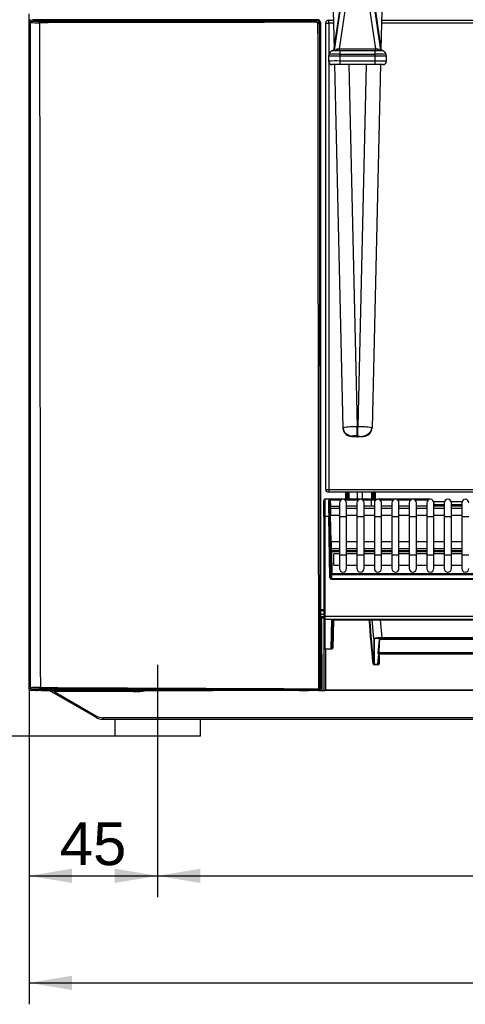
# Model space of a CAD drawing. Header units: millimetres. Extents: x 0 to 592, y 0 to 418.
# Tile 10 of 44: x 87 to 118, y 248 to 317. Entities that reach past the tile are written whole.
import ezdxf
from ezdxf.enums import TextEntityAlignment as Align
from ezdxf.lldxf.tags import DXFTag

# ---------------------------------------------------------------- set-up
doc = ezdxf.new("R2010")
doc.units = ezdxf.units.MM
doc.layers.add('140.967_BW4NEO_C', color=7, linetype='Continuous')
doc.layers.add('Standard', color=7, linetype='Continuous')
doc.styles.add('SEACAD_Arial', font='arial.ttf')
tags = doc.linetypes.add('CENTER2', pattern=[28.575, 19.05, -3.175, 3.175, -3.175]).pattern_tags.tags
tags[10:11] = [DXFTag(74, 4), DXFTag(75, 0), DXFTag(340, '0'), DXFTag(46, 0.0), DXFTag(50, 0.0), DXFTag(44, 0.0), DXFTag(45, 0.0)]
tags[8:9] = [DXFTag(74, 4), DXFTag(75, 0), DXFTag(340, '0'), DXFTag(46, 0.0), DXFTag(50, 0.0), DXFTag(44, 0.0), DXFTag(45, 0.0)]
tags[6:7] = [DXFTag(74, 4), DXFTag(75, 0), DXFTag(340, '0'), DXFTag(46, 0.0), DXFTag(50, 0.0), DXFTag(44, 0.0), DXFTag(45, 0.0)]
tags[4:5] = [DXFTag(74, 4), DXFTag(75, 0), DXFTag(340, '0'), DXFTag(46, 0.0), DXFTag(50, 0.0), DXFTag(44, 0.0), DXFTag(45, 0.0)]
doc.dimstyles.new('ISO', dxfattribs={"dimtxt": 3, "dimasz": 3, "dimexe": 1.5, "dimexo": 0, "dimgap": 0.75, "dimtad": 1, "dimdec": 0, "dimlfac": 5, "dimtxsty": 'SEACAD_Arial', "dimblk1": '_SE_FILLED', "dimblk2": '_SE_FILLED', "dimsah": 1, "dimcen": 1.5, "dimazin": 0, "dimtfac": 0.7, "dimtdec": 3, "dimtmove": 0, "dimatfit": 3, "dimfxl": 1, "dimarcsym": 0})

# ---------------------------------------------------------------- blocks, each defined once
blk = doc.blocks.new('SEANNOT_GROUP')
at = {"layer": 'Standard', "color": 7, "linetype": 'CENTER2'}
blk.add_line((96.399, 271.547), (96.399, 264.547), dxfattribs=at)
blk = doc.blocks.new('SE')
at = {"layer": '140.967_BW4NEO_C', "color": 7, "linetype": 'Continuous'}
for p, q in [((108.563, 323.063), (108.756, 314.675)), ((108.565, 323.063), (108.758, 314.684)), ((112.229, 323.063), (112.034, 314.676)), ((112.232, 323.063), (112.035, 314.666)), ((109.728, 318.847), (109.122, 314.694)), ((111.668, 314.694), (111.065, 318.847)), ((108.745, 314.595), (109.302, 318.415)), ((109.334, 318.533), (108.76, 314.597)), ((112.031, 314.596), (111.459, 318.533)), ((111.491, 318.415), (112.046, 314.594)), ((87.399, 316.647), (87.399, 317.147)), ((87.496, 316.55), (87.399, 316.647)), ((87.399, 269.847), (87.399, 316.647)), ((87.596, 316.649), (87.499, 316.747)), ((87.632, 316.736), (87.721, 316.65)), ((87.783, 316.629), (87.702, 316.708)), ((87.792, 316.741), (87.792, 316.643)), ((107.406, 316.741), (87.792, 316.741)), ((90.005, 316.643), (87.792, 316.643)), ((107.356, 316.673), (88.12, 316.64)), ((107.406, 316.741), (107.406, 316.674)), ((107.496, 316.708), (107.462, 316.675)), ((107.505, 316.678), (107.566, 316.736)), ((107.523, 316.671), (107.599, 316.747)), ((108.373, 316.707), (108.71, 316.707)), ((112.083, 316.707), (131.371, 316.707)), ((107.723, 316.471), (107.799, 316.547)), ((107.799, 316.547), (107.799, 269.847)), ((108.173, 283.847), (108.173, 316.507)), ((108.715, 316.499), (108.386, 316.499)), ((131.384, 316.489), (112.078, 316.497)), ((108.646, 314.578), (108.773, 314.599)), ((108.77, 314.599), (109.156, 314.599)), ((109.122, 314.694), (109.12, 314.68)), ((111.67, 314.679), (109.12, 314.68)), ((109.156, 314.599), (109.156, 314.329)), ((109.156, 314.599), (111.634, 314.599)), ((111.633, 314.329), (111.634, 314.599)), ((111.634, 314.599), (112.019, 314.598)), ((111.67, 314.679), (111.668, 314.694)), ((112.017, 314.598), (112.144, 314.578)), ((109.156, 314.199), (108.356, 314.199)), ((108.385, 314.301), (108.358, 314.199)), ((108.358, 314.199), (108.364, 313.834)), ((108.401, 314.332), (108.366, 314.198)), ((108.366, 314.199), (108.372, 313.831)), ((109.156, 314.329), (109.156, 314.199)), ((109.156, 314.329), (111.633, 314.329)), ((111.633, 314.199), (109.156, 314.199)), ((109.156, 314.199), (109.156, 313.852)), ((111.633, 313.851), (109.156, 313.852)), ((109.156, 313.852), (109.156, 313.599)), ((111.633, 314.199), (111.633, 314.329)), ((111.633, 313.851), (111.633, 314.199)), ((112.433, 314.198), (111.633, 314.199)), ((111.633, 313.599), (111.633, 313.851)), ((112.423, 314.198), (112.388, 314.331)), ((112.431, 314.198), (112.404, 314.3)), ((112.417, 313.831), (112.423, 314.198)), ((112.425, 313.833), (112.431, 314.198)), ((109.156, 313.599), (108.602, 313.599)), ((108.781, 313.599), (109.367, 288.149)), ((108.783, 313.599), (109.367, 288.152)), ((111.633, 313.599), (109.156, 313.599)), ((109.784, 313.599), (110.367, 288.225)), ((111.007, 313.599), (110.414, 288.225)), ((112.01, 313.598), (111.414, 288.149)), ((112.008, 313.598), (111.414, 288.151)), ((112.187, 313.598), (111.633, 313.599)), ((109.367, 288.152), (109.367, 288.149)), ((109.386, 288.174), (109.385, 288.02)), ((110.414, 288.225), (110.367, 288.225)), ((110.367, 287.595), (110.367, 288.225)), ((111.396, 288.019), (111.396, 288.173)), ((111.414, 288.149), (111.414, 288.151)), ((109.967, 287.567), (109.967, 287.564)), ((110.414, 287.595), (110.367, 287.595)), ((110.367, 287.536), (110.414, 287.536)), ((110.367, 287.535), (110.367, 287.536)), ((110.367, 287.535), (110.422, 287.535)), ((110.414, 287.535), (110.414, 287.536)), ((110.814, 287.564), (110.814, 287.567)), ((130.979, 283.647), (108.373, 283.647)), ((108.399, 283.839), (131.005, 283.83)), ((109.587, 283.147), (109.587, 283.647)), ((109.627, 283.647), (109.627, 283.147)), ((109.629, 283.147), (109.629, 283.647)), ((109.669, 283.647), (109.669, 283.147)), ((109.724, 283.647), (109.724, 283.147)), ((109.764, 283.147), (109.764, 283.647)), ((109.765, 283.647), (109.765, 283.147)), ((109.801, 283.147), (109.801, 283.647)), ((110.403, 283.147), (110.403, 283.647)), ((110.404, 283.147), (110.404, 283.647)), ((110.737, 283.147), (110.737, 283.647)), ((111.398, 283.147), (111.398, 283.647)), ((111.479, 283.147), (111.479, 283.647)), ((111.528, 283.647), (111.528, 283.147)), ((111.545, 283.147), (111.545, 283.647)), ((111.595, 283.647), (111.595, 283.147)), ((111.637, 283.647), (111.637, 283.147)), ((108.039, 281.947), (108.039, 283.065)), ((108.099, 283.147), (108.099, 281.947)), ((108.38, 283.147), (108.099, 283.147)), ((108.38, 283.147), (108.38, 283.142)), ((108.473, 283.147), (108.38, 283.147)), ((108.44, 283.083), (108.44, 283.088)), ((108.44, 283.083), (108.449, 282.566)), ((111.363, 283.147), (108.473, 283.147)), ((109.218, 283.088), (108.486, 283.088)), ((108.486, 283.088), (108.494, 282.648)), ((109.129, 282.897), (109.129, 281.947)), ((110.441, 283.088), (109.539, 283.088)), ((109.629, 281.947), (109.629, 282.897)), ((110.352, 282.897), (110.352, 281.947)), ((111.376, 283.088), (110.763, 283.088)), ((110.852, 281.947), (110.852, 282.897)), ((111.363, 283.147), (111.826, 283.147)), ((111.387, 282.667), (111.376, 283.088)), ((111.575, 282.897), (111.575, 281.947)), ((111.986, 283.147), (111.826, 283.147)), ((115.496, 283.147), (111.986, 283.147)), ((111.986, 283.088), (111.986, 283.147)), ((112.888, 283.088), (111.986, 283.088)), ((112.075, 281.947), (112.075, 282.897)), ((112.799, 282.897), (112.799, 281.947)), ((114.111, 283.088), (113.209, 283.088)), ((113.299, 281.947), (113.299, 282.897)), ((114.022, 282.897), (114.022, 281.947)), ((115.335, 283.088), (114.433, 283.088)), ((114.522, 281.947), (114.522, 282.897)), ((115.245, 282.897), (115.245, 281.947)), ((115.728, 282.987), (116.485, 282.987)), ((115.745, 281.947), (115.745, 282.897)), ((116.469, 282.897), (116.469, 281.947)), ((116.952, 282.987), (117.709, 282.987)), ((116.969, 281.947), (116.969, 282.897)), ((117.692, 282.897), (117.692, 281.947)), ((109.129, 282.647), (108.507, 282.647)), ((109.129, 282.507), (108.509, 282.507)), ((110.352, 282.667), (109.629, 282.667)), ((110.352, 282.507), (109.629, 282.507)), ((111.575, 282.667), (110.852, 282.667)), ((111.575, 282.507), (110.852, 282.507)), ((112.799, 282.667), (112.075, 282.667)), ((112.799, 282.507), (112.075, 282.507)), ((114.022, 282.667), (113.299, 282.667)), ((114.022, 282.507), (113.299, 282.507)), ((115.245, 282.667), (114.522, 282.667)), ((115.245, 282.507), (114.522, 282.507)), ((115.825, 282.792), (115.745, 282.792)), ((115.825, 282.791), (115.745, 282.791)), ((116.469, 282.667), (115.745, 282.667)), ((116.469, 282.507), (115.745, 282.507)), ((115.825, 282.791), (115.826, 282.667)), ((115.826, 282.79), (115.827, 282.792)), ((115.827, 282.792), (116.469, 282.792)), ((116.969, 282.792), (117.692, 282.792)), ((117.692, 282.667), (116.969, 282.667)), ((117.692, 282.507), (116.969, 282.507)), ((108.039, 281.947), (108.099, 281.947)), ((108.039, 281.947), (108.039, 274.93)), ((108.099, 281.947), (108.099, 274.93)), ((108.382, 281.947), (108.099, 281.947)), ((108.442, 281.948), (108.382, 281.947)), ((108.456, 277.663), (108.382, 281.947)), ((108.442, 281.948), (108.516, 277.664)), ((108.509, 282.007), (108.449, 282.006)), ((108.449, 282.006), (108.481, 280.18)), ((109.129, 282.007), (108.509, 282.007)), ((108.541, 280.181), (108.509, 282.007)), ((109.129, 281.947), (109.629, 281.947)), ((109.129, 281.947), (109.129, 279.247)), ((110.352, 282.007), (109.629, 282.007)), ((109.629, 279.247), (109.629, 281.947)), ((110.352, 281.947), (110.852, 281.947)), ((110.352, 281.947), (110.352, 279.247)), ((111.575, 282.007), (110.852, 282.007)), ((110.852, 279.247), (110.852, 281.947)), ((111.575, 281.947), (112.075, 281.947)), ((111.575, 281.947), (111.575, 279.247)), ((112.799, 282.007), (112.075, 282.007)), ((112.075, 279.247), (112.075, 281.947)), ((112.799, 281.947), (113.299, 281.947)), ((112.799, 281.947), (112.799, 279.247)), ((114.022, 282.007), (113.299, 282.007)), ((113.299, 279.247), (113.299, 281.947)), ((114.022, 281.947), (114.522, 281.947)), ((114.022, 281.947), (114.022, 279.247)), ((115.245, 282.007), (114.522, 282.007)), ((114.522, 279.247), (114.522, 281.947)), ((115.245, 281.947), (115.745, 281.947)), ((115.245, 281.947), (115.245, 279.247)), ((116.469, 282.007), (115.745, 282.007)), ((115.745, 279.247), (115.745, 281.947)), ((116.469, 281.947), (116.969, 281.947)), ((116.469, 281.947), (116.469, 279.247)), ((117.692, 282.007), (116.969, 282.007)), ((116.969, 279.247), (116.969, 281.947)), ((117.692, 281.947), (118.192, 281.947)), ((117.692, 281.947), (117.692, 279.247)), ((108.541, 280.181), (108.481, 280.18)), ((108.541, 280.181), (109.129, 280.181)), ((109.629, 280.181), (110.352, 280.181)), ((110.852, 280.181), (111.575, 280.181)), ((112.075, 280.181), (112.799, 280.181)), ((113.299, 280.181), (114.022, 280.181)), ((114.522, 280.181), (115.245, 280.181)), ((115.745, 280.181), (116.469, 280.181)), ((116.969, 280.181), (117.692, 280.181)), ((108.537, 279.482), (108.5, 279.621)), ((108.537, 279.482), (108.566, 277.937)), ((109.129, 279.682), (108.56, 279.682)), ((108.597, 279.543), (108.56, 279.682)), ((109.129, 279.543), (108.597, 279.543)), ((108.597, 279.543), (108.597, 279.489)), ((108.597, 279.489), (109.129, 279.489)), ((108.626, 277.944), (108.597, 279.489)), ((110.352, 279.682), (109.629, 279.682)), ((110.352, 279.543), (109.629, 279.543)), ((109.629, 279.489), (110.352, 279.489)), ((111.575, 279.682), (110.852, 279.682)), ((111.575, 279.543), (110.852, 279.543)), ((110.852, 279.489), (111.575, 279.489)), ((112.799, 279.682), (112.075, 279.682)), ((112.799, 279.543), (112.075, 279.543)), ((112.075, 279.489), (112.799, 279.489)), ((114.022, 279.682), (113.299, 279.682)), ((114.022, 279.543), (113.299, 279.543)), ((113.299, 279.489), (114.022, 279.489)), ((115.245, 279.682), (114.522, 279.682)), ((115.245, 279.543), (114.522, 279.543)), ((114.522, 279.489), (115.245, 279.489)), ((116.469, 279.682), (115.745, 279.682)), ((116.469, 279.543), (115.745, 279.543)), ((115.745, 279.489), (116.469, 279.489)), ((117.692, 279.682), (116.969, 279.682)), ((117.692, 279.543), (116.969, 279.543)), ((116.969, 279.489), (117.692, 279.489)), ((108.729, 278.527), (108.729, 279.327)), ((109.129, 279.327), (108.729, 279.327)), ((109.129, 279.247), (109.629, 279.247)), ((109.129, 279.247), (109.129, 278.297)), ((110.352, 279.327), (109.629, 279.327)), ((109.629, 278.297), (109.629, 279.247)), ((110.352, 279.247), (110.852, 279.247)), ((110.352, 279.247), (110.352, 278.297)), ((111.575, 279.327), (110.852, 279.327)), ((110.852, 278.297), (110.852, 279.247)), ((111.575, 279.247), (112.075, 279.247)), ((111.575, 279.247), (111.575, 278.297)), ((112.799, 279.327), (112.075, 279.327)), ((112.075, 278.297), (112.075, 279.247)), ((112.799, 279.247), (113.299, 279.247)), ((112.799, 279.247), (112.799, 278.297)), ((114.022, 279.327), (113.299, 279.327)), ((113.299, 278.297), (113.299, 279.247)), ((114.022, 279.247), (114.522, 279.247)), ((114.022, 279.247), (114.022, 278.297)), ((115.245, 279.327), (114.522, 279.327)), ((114.522, 278.297), (114.522, 279.247)), ((115.245, 279.247), (115.745, 279.247)), ((115.245, 279.247), (115.245, 278.297)), ((116.469, 279.327), (115.745, 279.327)), ((115.745, 278.297), (115.745, 279.247)), ((116.469, 279.247), (116.969, 279.247)), ((116.469, 279.247), (116.469, 278.297)), ((117.692, 279.327), (116.969, 279.327)), ((116.969, 278.297), (116.969, 279.247)), ((117.692, 279.247), (118.192, 279.247)), ((117.692, 279.247), (117.692, 278.297)), ((108.729, 278.527), (109.129, 278.527)), ((109.629, 278.527), (110.352, 278.527)), ((110.852, 278.527), (111.575, 278.527)), ((112.075, 278.527), (112.799, 278.527)), ((113.299, 278.527), (114.022, 278.527)), ((114.522, 278.527), (115.245, 278.527)), ((115.745, 278.527), (116.469, 278.527)), ((116.969, 278.527), (117.692, 278.527)), ((108.516, 277.664), (108.456, 277.663)), ((108.566, 277.937), (108.516, 277.664)), ((108.576, 277.604), (108.626, 277.879)), ((108.576, 277.604), (199.49, 277.604)), ((108.576, 277.545), (108.576, 277.604)), ((108.576, 277.545), (199.49, 277.545)), ((108.626, 277.944), (152.773, 277.944)), ((108.626, 277.879), (108.626, 277.944)), ((108.626, 277.879), (152.773, 277.879)), ((108.039, 275.399), (107.799, 275.399)), ((107.799, 275.379), (108.039, 275.379)), ((107.799, 275.368), (108.039, 275.368)), ((107.799, 275.095), (108.039, 275.095)), ((107.799, 274.947), (107.9, 274.947)), ((107.799, 274.85), (107.9, 274.85)), ((107.9, 274.947), (108.032, 274.947)), ((107.9, 274.947), (107.9, 274.85)), ((108.055, 274.85), (107.9, 274.85)), ((107.92, 269.747), (107.9, 274.85)), ((108.032, 274.947), (108.039, 274.947)), ((108.039, 274.93), (108.099, 274.93)), ((108.039, 274.79), (108.039, 274.93)), ((108.039, 274.79), (108.039, 272.721)), ((108.099, 274.93), (108.099, 274.731)), ((199.939, 274.93), (108.099, 274.93)), ((108.099, 274.731), (108.099, 272.668)), ((199.939, 274.731), (108.099, 274.731)), ((108.571, 274.692), (108.536, 272.671)), ((108.63, 274.704), (108.596, 272.73)), ((108.715, 274.709), (108.68, 272.715)), ((199.266, 274.709), (108.771, 274.709)), ((108.771, 274.709), (108.771, 274.709)), ((108.771, 274.709), (199.266, 274.709)), ((111.531, 273.395), (111.417, 274.709)), ((112.125, 273.444), (112.015, 274.709)), ((111.531, 273.395), (111.531, 272.354)), ((111.571, 273.359), (111.571, 272.317)), ((111.915, 273.327), (111.83, 272.36)), ((111.87, 272.396), (111.953, 273.345)), ((111.935, 273.332), (111.935, 273.34)), ((111.944, 273.343), (111.947, 273.343)), ((111.953, 273.343), (196.044, 273.345)), ((195.873, 273.442), (112.125, 273.444)), ((112.125, 273.444), (112.125, 273.407)), ((195.873, 273.405), (112.125, 273.407)), ((112.546, 273.382), (195.451, 273.382)), ((195.441, 273.382), (112.556, 273.382)), ((108.039, 272.721), (108.039, 269.807)), ((108.154, 272.669), (108.562, 272.663)), ((108.154, 272.669), (108.154, 269.804)), ((111.91, 272.394), (111.928, 273.056)), ((111.531, 272.354), (111.531, 271.633)), ((111.571, 272.317), (111.571, 271.595)), ((111.829, 271.591), (111.892, 272.314)), ((111.868, 271.626), (111.929, 272.32)), ((111.871, 272.398), (111.869, 272.391)), ((111.917, 272.187), (111.902, 271.63)), ((196.088, 272.394), (111.91, 272.394)), ((111.91, 272.353), (196.088, 272.353)), ((111.971, 272.321), (153.842, 272.321)), ((111.972, 272.321), (153.84, 272.321)), ((111.822, 271.553), (111.565, 271.557)), ((111.571, 271.595), (111.829, 271.591)), ((111.869, 271.63), (111.867, 271.62)), ((87.497, 269.945), (87.399, 269.847)), ((87.597, 269.845), (87.499, 269.747)), ((87.839, 269.747), (87.499, 269.747)), ((87.839, 269.747), (87.937, 269.845)), ((87.936, 269.753), (87.848, 269.756)), ((106.782, 269.748), (87.97, 269.748)), ((88.122, 269.849), (107.321, 269.768)), ((88.199, 269.747), (88.159, 269.748)), ((88.435, 269.841), (88.16, 269.835)), ((88.239, 269.747), (88.239, 269.748)), ((88.239, 269.747), (88.319, 269.747)), ((88.319, 269.747), (88.319, 269.748)), ((88.319, 269.747), (100.278, 269.747)), ((88.843, 269.743), (88.854, 269.738)), ((88.843, 269.743), (88.853, 269.738)), ((88.843, 269.743), (88.849, 269.74)), ((92.071, 267.881), (88.853, 269.739)), ((100.28, 269.747), (100.278, 269.747)), ((106.32, 269.747), (106.318, 269.747)), ((106.32, 269.747), (106.958, 269.747)), ((106.864, 269.752), (106.861, 269.75)), ((107.221, 269.754), (106.939, 269.754)), ((106.958, 269.747), (106.958, 269.754)), ((106.964, 269.752), (106.958, 269.747)), ((107.699, 269.747), (106.958, 269.747)), ((106.964, 269.752), (106.964, 269.754)), ((107.331, 269.754), (107.04, 269.754)), ((107.221, 269.754), (107.21, 269.765)), ((107.331, 269.768), (107.331, 269.754)), ((107.338, 269.767), (107.35, 269.755)), ((107.67, 269.775), (107.699, 269.747)), ((107.699, 269.747), (107.92, 269.747)), ((107.77, 269.875), (107.799, 269.847)), ((107.92, 269.747), (108.075, 269.747)), ((108.075, 269.747), (108.075, 269.751)), ((108.145, 269.747), (108.099, 269.747)), ((153.829, 269.747), (108.145, 269.747)), ((94.686, 269.688), (89.15, 269.688)), ((89.15, 269.688), (92.133, 267.965)), ((92.571, 267.747), (129.39, 267.747)), ((129.402, 267.845), (92.583, 267.845)), ((93.399, 267.747), (93.399, 266.547)), ((99.399, 266.547), (99.399, 267.747)), ((99.399, 266.547), (93.399, 266.547))]:
    blk.add_line(p, q, dxfattribs=at)
for centre, radius, start, end in [((87.995, 322.188), 5.552, 265.8805, 271.38579), ((88.02, 320.806), 4.168, 265.88508, 271.38188), ((107.523, 316.471), 0.2, 0.09302, 90.06461), ((87.999, 325.808), 9.272, 266.89252, 270.84743), ((107.527, 316.464), 0.103, 1.61532, 88.69977), ((108.77, 314.198), 0.4, 108.07381, 165.56927), ((108.771, 314.2), 0.399, 108.532, 147.8976), ((108.771, 314.2), 0.399, 90.0403, 99.64221), ((109.097, 314.314), 0.381, 86.19112, 131.01745), ((109.093, 314.301), 0.38, 86.00324, 127.89335), ((111.693, 314.313), 0.381, 48.96527, 93.79056), ((111.697, 314.3), 0.38, 52.08513, 93.97438), ((112.018, 314.199), 0.399, 80.12155, 89.93885), ((112.02, 314.198), 0.4, 14.41082, 71.90533), ((112.018, 314.199), 0.399, 32.05517, 71.45689), ((108.913, 306.422), 7.433, 88.12949, 94.24845), ((108.613, 313.843), 0.251, 177.53294, 222.45676), ((108.927, 309.748), 4.587, 87.14614, 96.8083), ((111.854, 309.529), 4.805, 83.40518, 92.62501), ((112.176, 313.842), 0.25, 317.53104, 2.44679), ((108.606, 313.85), 0.25, 224.53794, 269.4605), ((108.604, 313.839), 0.24, 247.35076, 269.91435), ((112.183, 313.849), 0.25, 270.53504, 315.45107), ((112.185, 313.838), 0.24, 270.06416, 292.63544), ((110.18, 283.897), 4.332, 100.59635, 100.81696), ((109.966, 288.163), 0.599, 181.38705, 270.05617), ((109.966, 288.166), 0.599, 189.40664, 193.42706), ((109.966, 288.166), 0.599, 193.42706, 270.05704), ((110.18, 283.897), 4.332, 87.53031, 100.59635), ((110.599, 283.894), 4.335, 79.38633, 92.44607), ((110.815, 288.163), 0.599, 269.92189, 358.59194), ((110.599, 283.894), 4.335, 79.16553, 79.38633), ((110.815, 288.166), 0.599, 346.54375, 350.56279), ((108.099, 283.087), 0.06, 90, 179.999), ((131.689, 282.577), 23.316, 178.61047, 181.54843), ((108.38, 283.087), 0.06, 1, 90), ((108.38, 283.082), 0.06, 1.17856, 90.04506), ((128.249, 282.544), 19.817, 178.44122, 181.72513), ((109.379, 282.897), 0.25, 0, 180), ((110.602, 282.897), 0.25, 0, 180), ((111.631, 240.687), 42.402, 89.93473, 90.34426), ((111.825, 282.897), 0.25, 0, 180), ((113.049, 282.897), 0.25, 0, 180), ((114.272, 282.897), 0.25, 0, 180), ((115.495, 282.897), 0.25, 0, 180), ((116.719, 282.897), 0.25, 0, 180), ((117.942, 282.897), 0.25, 0, 180), ((108.507, 282.707), 0.06, 181, 270), ((108.509, 282.567), 0.06, 181.003, 269.99736), ((114.872, 282.257), 6.368, 177.83738, 182.25087), ((7.28, 280.395), 101.251, 1.19585, 1.2744), ((114.872, 282.257), 6.368, 177.75092, 177.83738), ((115.825, 282.789), 0.00379, 57.43691, 89.21072), ((115.825, 282.79), 0.00156, 28.81083, 76.33174), ((78.868, 280.693), 37.018, 3.05504, 3.24746), ((116.054, 280.215), 7.513, 180.26018, 184.06736), ((109.379, 278.297), 0.25, 180, 0), ((110.602, 278.297), 0.25, 180, 0), ((111.825, 278.297), 0.25, 180, 0), ((113.049, 278.297), 0.25, 180, 0), ((114.272, 278.297), 0.25, 180, 0), ((115.495, 278.297), 0.25, 180, 0), ((116.719, 278.297), 0.25, 180, 0), ((117.942, 278.297), 0.25, 180, 0), ((108.578, 277.666), 0.0619, 182.25124, 268.12526), ((111.983, 271.534), 1.916, 85.75825, 103.6419), ((108.094, 272.723), 0.0551, 182.56549, 275.1866), ((108.56, 272.705), 0.0418, 234.46736, 273.63311), ((108.552, 272.848), 0.185, 273.30025, 313.80935), ((111.568, 271.64), 0.0832, 185.85469, 267.86642), ((111.574, 271.637), 0.0427, 185.79351, 266.44898), ((111.821, 271.634), 0.0814, 270.92272, 357.22637), ((111.828, 271.631), 0.0405, 270.6108, 357.43686), ((111.89, 271.448), 0.183, 86.02649, 96.61402), ((88.032, 259.695), 10.264, 89.10449, 92.98508), ((88.021, 263.657), 6.203, 88.56854, 93.92117), ((88.08, 267.541), 2.308, 88.94238, 93.54679), ((88.625, 260.061), 9.782, 89.70948, 91.11031), ((88.823, 269.687), 0.06, 60, 90), ((88.824, 269.69), 0.0565, 61.33076, 63.16568), ((87.556, 261.271), 8.566, 79.27467, 81.29251), ((94.82, 274.68), 4.995, 268.45884, 279.03198), ((100.278, 269.787), 0.04, 270, 283.1401), ((100.28, 269.787), 0.04, 270, 283.14084), ((108.121, 271.031), 1.227, 266.14273, 271.55651), ((108.099, 269.807), 0.06, 179.9992, 270), ((92.572, 268.751), 1.005, 240.07104, 269.92896), ((92.583, 268.745), 0.9, 240, 270)]:
    blk.add_arc(centre, radius, start, end, dxfattribs=at)
for centre, major_axis, ratio, start_param, end_param in [((87.499, 316.647), (0.0708, -0.0708), 0.999315, 2.356537, 3.926648), ((87.596, 316.55), (-0.0707, -0.0707), 0.999315, 3.927333, 5.497445), ((87.792, 316.736), (0.16, 0), 0.026203, 1.572205, 3.168478), ((87.632, 316.636), (-0.0698, -0.0716), 0.999297, 3.141593, 3.914415), ((88.129, 316.537), (-0.0002, 0.1), 0.066658, 4.713287, 6.256947), ((107.367, 316.677), (0.139, 0.001), 0.026047, 4.633519, 6.258243), ((107.406, 316.736), (-0.16, 0), 0.026203, 3.114707, 4.71098), ((107.505, 316.578), (0.0698, -0.0716), 0.999297, 2.36877, 2.55989), ((107.566, 316.636), (0.0698, -0.0716), 0.999297, 2.36877, 3.141593), ((107.523, 316.571), (0.0002, -0.1), 0.06653, 1.532747, 3.115355), ((107.599, 316.546), (-0.142, -0.142), 0.999315, 2.356537, 3.926648), ((108.373, 316.507), (0, 0.2), 0.999848, 0, 1.570113), ((107.623, 316.471), (0.1, 0.0001), 0.038277, 4.779147, 6.256986), ((108.373, 316.507), (0.2, 0), 0.03973, 3.124126, 4.779118), ((110.367, 287.567), (0.4, 0), 0.069756, 1.570725, 3.141699), ((110.367, 287.564), (-0.4, 0), 0.069756, 0.000057, 1.571004), ((110.391, 287.565), (0.173, 0), 0.069756, 1.638962, 4.309157), ((110.391, 287.585), (0.153, 0), 0.069756, 4.18717, 4.712464), ((110.391, 287.565), (0.173, 0), 0.069756, 4.309157, 4.712464), ((110.391, 287.565), (0.173, 0), 0.069756, 4.712464, 6.283185), ((110.414, 287.564), (-0.4, 0), 0.069756, 1.570725, 3.141699), ((110.391, 287.565), (0.173, 0), 0.069756, 0, 0.416745), ((108.373, 283.847), (0.2, 0), 0.039757, 3.124126, 4.844164), ((108.373, 283.847), (0, 0.2), 0.999848, 1.570113, 3.141593), ((108.473, 283.087), (0, -0.06), 0.227703, 1.596976, 3.141593), ((111.363, 283.087), (0, -0.06), 0.227703, 1.596976, 3.141593), ((108.459, 282.006), (-0.01, 0.56), 0.017452, 0.001565, 1.570492), ((109.685, 282.794), (-6.14, 0.002), 0.006508, 3.129212, 3.153901), ((115.845, 280.501), (-0.02, 2.292), 0.03491, -0.333373, -0.024987), ((108.491, 280.18), (-0.01, 0.56), 0.017452, 1.570492, 3.071475), ((108.56, 279.622), (0.058, 0.0155), 0.997391, 1.310429, 2.897416), ((108.597, 279.483), (0.058, 0.0155), 0.997391, 1.310429, 2.897416), ((108.597, 279.483), (0.06, 0.0011), 0.08714, 1.569142, 3.124073), ((108.576, 277.665), (0.022, 0.119), 0.996069, 1.769123, 3.321014), ((108.626, 277.938), (0.06, 0.0011), 0.08714, 1.569142, 3.124073), ((108.626, 277.938), (-0.059, 0.0107), 0.996069, 0.198327, 1.750218), ((108.099, 274.79), (-0.06, 0), 0.996195, 0, 1.570814), ((108.571, 274.752), (0.06, -0.001), 0.996194, 4.729776, 5.786235), ((108.771, 274.692), (0.2, 0), 0.087355, 1.569567, 3.140058), ((75.077, 441.218), (252.296, -2886.575), 0.007434, 1.511362, 1.51243), ((74.675, 440.566), (252.017, -2880.508), 0.007619, 1.511449, 1.512519), ((111.571, 273.399), (-0.04, 0), 0.996195, 0.087601, 1.57077), ((112.555, 273.326), (0.64, 0), 0.087288, 1.569463, 3.133946), ((111.915, 273.367), (-0.0398, 0.0035), 0.996166, 1.657706, 2.627397), ((108.139, 272.66), (-0.0992, 0), 0.087156, 4.557332, 5.127222), ((108.536, 272.731), (-0.06, 0.001), 0.996194, 1.588183, 3.141593), ((111.83, 272.4), (-0.0398, 0.0035), 0.996166, 1.657719, 3.202322), ((111.91, 272.36), (0.08, 0), 0.087288, 3.133945, 4.711056), ((111.892, 272.354), (-0.0398, 0.0035), 0.996166, 1.657706, 2.132379), ((111.972, 272.314), (-0.08, 0), 0.087288, 5.793155, 6.275538), ((111.972, 272.314), (0.08, 0), 0.087288, 1.569463, 2.651562), ((111.901, 272.357), (-0.0065, 0.0395), 0.879429, 2.957465, 3.224015), ((111.91, 272.393), (0, -0.04), 0.000305, 4.686208, 6.195919), ((111.901, 272.357), (-0.0065, 0.0395), 0.879429, 3.224015, 3.260816), ((111.491, 271.629), (0.0398, 0.0035), 0.059355, 0.007639, 1.722002), ((111.571, 271.555), (0.0006, 0.04), 0.156057, 0.088348, 1.527384), ((111.829, 271.551), (0.0006, 0.04), 0.156071, 0.088351, 1.526874), ((87.499, 269.847), (0.0708, 0.0708), 0.999315, 2.356537, 3.926648), ((87.597, 269.945), (0.0707, -0.0707), 0.999315, 3.927333, 5.497445), ((87.97, 269.848), (0.0708, 0.0708), 0.999315, 2.927762, 3.926648), ((88.176, 269.957), (-0.0004, -0.1), 0.158564, 0.026515, 1.572356), ((89.157, 269.687), (0, -0.06), 0.121869, 3.141593, 4.694936), ((106.782, 269.75), (0.08, 0), 0.026186, 4.712389, 6.257005), ((106.944, 269.752), (-0.08, 0), 0.026186, 4.764749, 6.257005), ((107.044, 269.752), (-0.08, 0), 0.026186, 4.764749, 6.257005), ((107.318, 269.767), (0.02, 0), 0.026231, 0.026164, 1.411069), ((107.33, 269.755), (-0.02, 0), 0.026186, 1.623156, 3.167773), ((107.67, 269.875), (0.0707, 0.0707), 0.999315, 3.927333, 5.497445), ((107.67, 269.875), (-0.0004, -0.1), 0.15889, 0.026517, 1.533619), ((107.67, 269.875), (0.1, 0.0001), 0.038484, 4.871645, 6.256986), ((107.699, 269.847), (-0.0708, 0.0708), 0.999315, 2.356537, 3.926648), ((108.145, 269.807), (0, -0.06), 0.158854, 0, 1.53202), ((92.121, 267.967), (-0.05, -0.0866), 0.114372, 0, 1.616624), ((92.571, 267.847), (0, -0.1), 0.121869, 0, 1.553343)]:
    blk.add_ellipse(centre, major_axis=major_axis, ratio=ratio, start_param=start_param, end_param=end_param, dxfattribs=at)
for points in [[(88.129, 316.637), (94.594, 316.648), (101.058, 316.659), (107.523, 316.671)], [(87.497, 269.945), (87.497, 285.48), (87.496, 301.015), (87.496, 316.55)], [(107.53, 316.567), (101.065, 316.557), (94.6, 316.547), (88.136, 316.537)], [(88.136, 316.537), (88.155, 301.01), (88.174, 285.484), (88.192, 269.958)], [(107.686, 269.872), (107.667, 285.403), (107.648, 300.935), (107.63, 316.467)], [(107.723, 316.471), (107.739, 300.939), (107.754, 285.407), (107.77, 269.875)], [(108.386, 316.499), (108.386, 315.769), (108.387, 315.04), (108.387, 314.31)], [(109.12, 314.68), (109.107, 314.627), (109.094, 314.599), (109.081, 314.599)], [(111.709, 314.598), (111.696, 314.598), (111.683, 314.626), (111.67, 314.679)], [(108.387, 313.737), (108.391, 303.771), (108.395, 293.805), (108.399, 283.839)], [(111.91, 272.394), (111.889, 272.393), (111.87, 272.396), (111.87, 272.399)], [(107.67, 269.775), (101.172, 269.803), (94.674, 269.83), (88.176, 269.857)], [(88.192, 269.958), (94.69, 269.929), (101.188, 269.9), (107.686, 269.872)], [(107.21, 269.765), (101.032, 269.791), (94.853, 269.817), (88.674, 269.843)], [(108.154, 269.804), (123.377, 269.802), (138.6, 269.801), (153.822, 269.799)]]:
    blk.add_open_spline(points, degree=3, dxfattribs=at)
for points, degree, knots in [([(108.386, 316.499), (108.386, 316.526), (108.386, 316.553), (108.384, 316.603), (108.384, 316.626), (108.381, 316.665), (108.38, 316.68), (108.376, 316.701), (108.374, 316.707), (108.373, 316.707)], 3, [0, 0, 0, 0, 0.25, 0.25, 0.5, 0.5, 0.75, 0.75, 1, 1, 1, 1]), ([(112.427, 313.834), (112.427, 313.834), (112.427, 313.835), (112.425, 313.835), (112.421, 313.836), (112.416, 313.837), (112.41, 313.838), (112.402, 313.838), (112.393, 313.839), (112.383, 313.84), (112.372, 313.84), (112.36, 313.841), (112.348, 313.841), (112.335, 313.842), (112.322, 313.842), (112.309, 313.843), (112.296, 313.843), (112.282, 313.844), (112.269, 313.844), (112.255, 313.845), (112.242, 313.845), (112.229, 313.845), (112.22, 313.845), (112.196, 313.846), (112.155, 313.847), (112.089, 313.848), (112.018, 313.849), (111.944, 313.85), (111.868, 313.85), (111.79, 313.851), (111.712, 313.851), (111.659, 313.851), (111.633, 313.851)], 3, [0.0450549, 0.0450549, 0.0450549, 0.0450549, 0.0611137, 0.090487, 0.119071, 0.1468657, 0.1738707, 0.200086, 0.2255115, 0.2501471, 0.2739927, 0.2970483, 0.3193137, 0.3407889, 0.361474, 0.3813688, 0.4004733, 0.4187876, 0.4363117, 0.4530454, 0.4689889, 0.4841422, 0.4985052, 0.4999774, 0.565347, 0.6298966, 0.6936265, 0.7565371, 0.818629, 0.8799029, 0.9403596, 1, 1, 1, 1]), ([(109.386, 288.144), (109.391, 288.094), (109.401, 288.006), (109.465, 287.877), (109.561, 287.769), (109.733, 287.653), (109.951, 287.585), (110.195, 287.55), (110.307, 287.544), (110.372, 287.54)], 3, [0, 0, 0, 0, 0.101965, 0.211899, 0.331377, 0.458825, 0.726404, 0.863178, 1, 1, 1, 1]), ([(110.409, 287.541), (110.504, 287.542), (110.674, 287.548), (110.916, 287.601), (111.107, 287.696), (111.246, 287.809), (111.357, 287.964), (111.382, 288.077), (111.396, 288.144)], 3, [0, 0, 0, 0, 0.195607, 0.417159, 0.54781, 0.691721, 0.844877, 1, 1, 1, 1]), ([(110.414, 287.595), (110.414, 287.6), (110.414, 287.621), (110.414, 287.69), (110.414, 287.738), (110.414, 287.854), (110.414, 287.922), (110.414, 288.069), (110.414, 288.147), (110.414, 288.225)], 3, [0, 0, 0, 0, 0.25, 0.25, 0.5, 0.5, 0.75, 0.75, 1, 1, 1, 1]), ([(110.227, 287.569), (110.227, 287.569), (110.229, 287.569), (110.237, 287.571), (110.26, 287.574), (110.301, 287.576), (110.334, 287.577), (110.353, 287.577)], 3, [0.1694665, 0.1694665, 0.1694665, 0.1694665, 0.2233314, 0.338559, 0.5296653, 0.774322, 1, 1, 1, 1]), ([(110.353, 287.577), (110.356, 287.577), (110.378, 287.578), (110.428, 287.577), (110.487, 287.576), (110.53, 287.573), (110.55, 287.57), (110.554, 287.569), (110.554, 287.569)], 3, [0, 0, 0, 0, 0.0289529, 0.2328359, 0.4373262, 0.6405235, 0.7947424, 0.8698055, 0.8698055, 0.8698055, 0.8698055]), ([(108.399, 283.839), (108.399, 283.788), (108.396, 283.738), (108.386, 283.667), (108.38, 283.647), (108.373, 283.647)], 3, [0, 0, 0, 0, 0.5, 0.5, 1, 1, 1, 1]), ([(112.125, 273.407), (112.07, 273.407), (112.016, 273.407), (111.963, 273.406), (111.912, 273.404), (111.862, 273.402), (111.817, 273.399), (111.771, 273.397), (111.733, 273.393), (111.694, 273.39), (111.664, 273.386), (111.634, 273.382), (111.613, 273.377), (111.592, 273.373), (111.582, 273.368), (111.571, 273.364), (111.571, 273.359)], 2, [0, 0, 0, 0.125, 0.125, 0.25, 0.25, 0.375, 0.375, 0.5, 0.5, 0.625, 0.625, 0.75, 0.75, 0.875, 0.875, 1, 1, 1]), ([(108.596, 272.73), (108.596, 272.729), (108.596, 272.728), (108.599, 272.726), (108.602, 272.724), (108.606, 272.723), (108.611, 272.721), (108.615, 272.72), (108.623, 272.719), (108.637, 272.717), (108.658, 272.715), (108.673, 272.715), (108.68, 272.715)], 3, [0, 0, 0, 0, 0.096558, 0.186742, 0.26905, 0.342329, 0.405778, 0.458895, 0.501415, 0.678899, 0.846213, 1, 1, 1, 1]), ([(94.686, 269.688), (94.686, 269.703), (94.686, 269.719), (94.689, 269.74), (94.691, 269.747), (94.693, 269.747)], 3, [0, 0, 0, 0, 0.5, 0.5, 1, 1, 1, 1])]:
    blk.add_open_spline(points, degree=degree, knots=knots, dxfattribs=at)
blk = doc.blocks.new('DMBLK10')
at = {"layer": 'Standard', "linetype": 'Continuous'}
for points in [[(76.842, 365.031), (77.842, 365.031), (77.342, 368.031)], [(76.842, 269.547), (77.342, 266.547), (77.842, 269.547)]]:
    blk.add_hatch(color=7, dxfattribs=at).paths.add_polyline_path(points)
at = {"layer": 'Standard', "color": 7, "linetype": 'Continuous'}
for p, q in [((88.599, 368.031), (75.842, 368.031)), ((77.342, 266.547), (77.342, 368.031)), ((93.399, 266.547), (75.842, 266.547))]:
    blk.add_line(p, q, dxfattribs=at)
at = {"layer": 'Standard', "color": 7, "linetype": 'Continuous', "style": 'SEACAD_Arial'}
blk.add_text('507', height=3, rotation=90, dxfattribs=at).set_placement((73.592, 313.767), align=Align.TOP_LEFT)
blk = doc.blocks.new('_SE_FILLED')
at = {"color": 0}
blk.add_line((0, 0), (-1, 0), dxfattribs=at)
blk.add_solid([(0, 0), (-1, -0.1665), (-1, 0.1665), (0, 0)], dxfattribs=at)
blk = doc.blocks.new('DMBLK11')
at = {"layer": 'Standard', "linetype": 'Continuous'}
for points in [[(90.399, 256.271), (90.399, 257.271), (87.399, 256.771)], [(93.399, 256.271), (96.399, 256.771), (93.399, 257.271)]]:
    blk.add_hatch(color=7, dxfattribs=at).paths.add_polyline_path(points)
at = {"layer": 'Standard', "color": 7, "linetype": 'Continuous'}
for p, q in [((87.399, 269.847), (87.399, 255.271)), ((96.399, 264.547), (96.399, 255.271)), ((87.399, 256.771), (96.399, 256.771))]:
    blk.add_line(p, q, dxfattribs=at)
at = {"layer": 'Standard', "color": 7, "linetype": 'Continuous', "style": 'SEACAD_Arial'}
blk.add_text('45', height=3, dxfattribs=at).set_placement((89.551, 260.521), align=Align.TOP_LEFT)
blk = doc.blocks.new('DMBLK12')
at = {"layer": 'Standard', "linetype": 'Continuous'}
for points in [[(99.399, 256.271), (99.399, 257.271), (96.399, 256.771)], [(144.399, 256.271), (147.399, 256.771), (144.399, 257.271)]]:
    blk.add_hatch(color=7, dxfattribs=at).paths.add_polyline_path(points)
at = {"layer": 'Standard', "color": 7, "linetype": 'Continuous'}
for p, q in [((96.399, 264.547), (96.399, 255.271)), ((147.399, 264.547), (147.399, 255.271)), ((96.399, 256.771), (147.399, 256.771))]:
    blk.add_line(p, q, dxfattribs=at)
at = {"layer": 'Standard', "color": 7, "linetype": 'Continuous', "style": 'SEACAD_Arial'}
blk.add_text('51', height=3, dxfattribs=at).set_placement((119.551, 260.521), align=Align.TOP_LEFT)
blk = doc.blocks.new('DMBLK14')
at = {"layer": 'Standard', "linetype": 'Continuous'}
for points in [[(90.399, 248.771), (90.399, 249.771), (87.399, 249.271)], [(196.999, 248.771), (199.999, 249.271), (196.999, 249.771)]]:
    blk.add_hatch(color=7, dxfattribs=at).paths.add_polyline_path(points)
at = {"layer": 'Standard', "color": 7, "linetype": 'Continuous'}
for p, q in [((87.399, 269.847), (87.399, 247.771)), ((199.999, 269.807), (199.999, 247.771)), ((87.399, 249.271), (199.999, 249.271))]:
    blk.add_line(p, q, dxfattribs=at)
at = {"layer": 'Standard', "color": 7, "linetype": 'Continuous', "style": 'SEACAD_Arial'}
blk.add_text('563', height=3, dxfattribs=at).set_placement((140.177, 253.021), align=Align.TOP_LEFT)

msp = doc.modelspace()

# ---------------------------------------------------------------- block references
at = {"layer": 'Standard'}
for name in ['SE', 'SEANNOT_GROUP']:
    msp.add_blockref(name, (0, 0), dxfattribs=at)

# ---------------------------------------------------------------- dimensions: what is measured, and where the dimension line sits
at = {"layer": 'Standard', "color": 7, "linetype": 'Continuous'}
dim = msp.add_linear_dim(base=(77.3423, 368.0306), p1=(93.3988, 266.5466), p2=(88.5988, 368.0306), angle=90, text='\\A1;<>', dimstyle='ISO', dxfattribs=at)
dim.commit()
dim.dimension.update_dxf_attribs({"geometry": 'DMBLK10', "text_midpoint": (77.3423, 317.2886), "dimtype": 160})
dim = msp.add_linear_dim(base=(96.3988, 256.7707), p1=(87.3988, 269.8466), p2=(96.3988, 264.5466), text='\\A1;<>', dimstyle='ISO', override={"dimdec": 2}, dxfattribs=at)
dim.commit()
dim.dimension.update_dxf_attribs({"geometry": 'DMBLK11', "text_midpoint": (91.8988, 256.7707), "dimtype": 160})
for base, p1, p2, angle, override, picture, middle in [((87.3988, 249.2707), (87.3988, 269.8466), (199.9988, 269.8066), 359.979664, {"dimdec": 2}, 'DMBLK14', (143.6988, 249.2707)), ((96.3988, 256.7707), (96.3988, 264.5466), (147.3988, 264.5466), 0, {"dimdec": 2, "dimlfac": 1}, 'DMBLK12', (121.8988, 256.7707))]:
    dim = msp.add_linear_dim(base=base, p1=p1, p2=p2, angle=angle, text='\\A1;<>', dimstyle='ISO', override=override, dxfattribs=at)
    dim.commit()
    dim.dimension.update_dxf_attribs({"geometry": picture, "text_midpoint": middle, "dimtype": 161})

doc.saveas('drawing.dxf')
